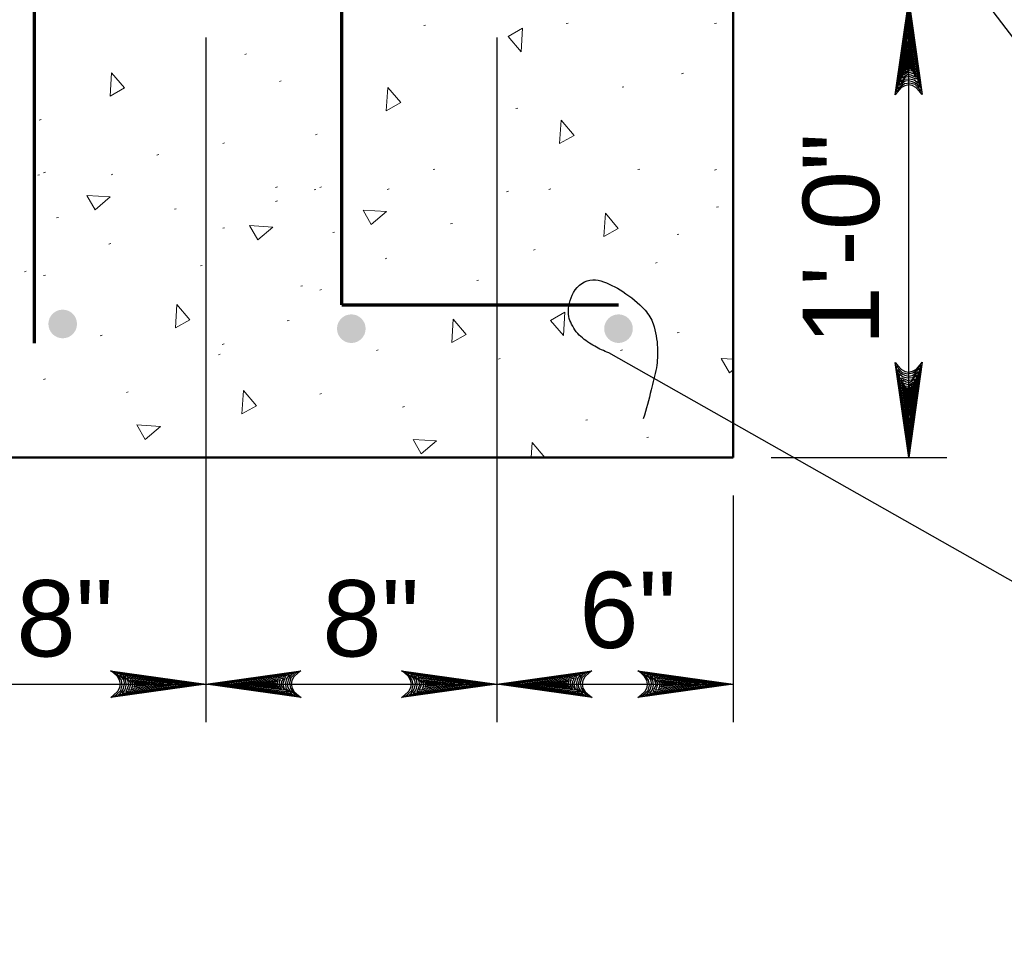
# Model space of a CAD drawing. Extents: x -312 to 328, y -156 to 292.
# Tile 13 of 89: x -242 to -216, y 176 to 201. Entities that reach past the tile are written whole.
import ezdxf

# ---------------------------------------------------------------- set-up
doc = ezdxf.new("R2010")
doc.units = 0
doc.header["$MEASUREMENT"] = 0
for name, color, linetype, lineweight in [('Level 1', 253, 'Continuous', 18), ('S-Anno-Dims', 33, 'Continuous', 35), ('S-Anno-Patt', 152, 'Continuous', 18), ('S-Anno-Text', 53, 'Continuous', 25), ('S-Sect-Conc', 6, 'Continuous', 50), ('S-Sect-Rbar', 7, 'Continuous', 70)]:
    doc.layers.add(name, color=color, linetype=linetype, lineweight=lineweight)
doc.styles.add('NOTES', font='romans.shx')

# ---------------------------------------------------------------- blocks, each defined once
blk = doc.blocks.new('LARROW')
at = {"color": 0, "linetype": 'ByBlock', "lineweight": -2, "flags": 128}
blk.add_lwpolyline([(-4.925, 0.713), (0, 0), (-4.921, -0.713), (-4.768, -0.594), (-4.551, -0.382), (-4.445, -0.185), (-4.417, 0), (-4.457, 0.209), (-4.571, 0.413), (-4.791, 0.614), (-4.925, 0.713), (-0.146, 0.008), (-4.764, -0.665), (-4.622, -0.559), (-4.394, -0.343), (-4.319, -0.063), (-4.37, 0.217), (-4.504, 0.409), (-4.665, 0.567), (-4.776, 0.654), (-0.406, 0.008), (-4.555, -0.587), (-4.409, -0.492), (-4.335, -0.37), (-4.252, -0.213), (-4.209, 0.008), (-4.232, 0.189), (-4.319, 0.331), (-4.496, 0.445), (-4.614, 0.583), (-0.709, 0.008), (-4.327, -0.5), (-4.165, -0.299), (-4.118, -0.055), (-4.142, 0.217), (-4.453, 0.512), (-1.047, 0.024), (-4.118, -0.406), (-4.075, -0.264), (-3.98, -0.035), (-4.039, 0.209), (-4.283, 0.425), (-1.358, 0.024), (-4.008, -0.315), (-3.921, -0.142), (-3.882, 0.043), (-4.067, 0.331), (-1.728, 0.024), (-3.846, -0.236), (-3.787, -0.106), (-3.772, 0.043), (-3.921, 0.252), (-2.169, 0.024), (-3.713, -0.15), (-3.669, 0.051), (-3.811, 0.173), (-2.531, 0.024), (-3.61, -0.091), (-3.634, 0.102), (-2.902, 0.024), (-3.567, -0.028), (-3.587, 0.031), (-3.358, 0.031)], dxfattribs=at)

msp = doc.modelspace()

# ---------------------------------------------------------------- hatches: boundary and pattern name
at = {"layer": 'S-Sect-Rbar'}
for points in [[(-240.75835, 192.25174, 1), (-240.75835, 193.00174, 1)], [(-232.82197, 192.50374, 1), (-233.57197, 192.50374, 1)], [(-225.82197, 192.50374, 1), (-226.57197, 192.50374, 1)]]:
    msp.add_hatch(color=256, dxfattribs=at).paths.add_polyline_path(points, flags=16)

# ---------------------------------------------------------------- linework, layer by layer
at = {"layer": 'Level 1', "color": 214, "linetype": 'Continuous', "lineweight": 25}
msp.add_3dface([(-311.9741, -156.26001), (328.0259, -156.26001), (328.0259, 291.73999), (-311.9741, 291.73999)], dxfattribs=at)
msp.add_3dface([(-311.9741, -156.26001), (328.0259, -156.26001), (328.0259, 291.73999), (-311.9741, 291.73999)], dxfattribs=at)
msp.add_3dface([(-311.9741, -156.26001), (328.0259, -156.26001), (328.0259, 291.73999), (-311.9741, 291.73999)], dxfattribs=at)
at = {"layer": 'S-Anno-Dims', "lineweight": 25}
for p, q in [((-218.59535, 189.12874), (-218.59535, 201.12874)), ((-237.00835, 200.13074), (-237.00835, 182.19262)), ((-229.38535, 200.13074), (-229.38535, 182.19262)), ((-222.19885, 189.12874), (-217.59735, 189.12874)), ((-223.19672, 188.13074), (-223.19672, 182.19262)), ((-245.00835, 183.19062), (-237.00835, 183.19062)), ((-237.00835, 183.19062), (-229.38535, 183.19062)), ((-229.38535, 183.19062), (-223.19672, 183.19062))]:
    msp.add_line(p, q, dxfattribs=at)
at = {"layer": 'S-Anno-Patt'}
for p, q in [((-231.25035, 200.46012), (-231.29785, 200.44662)), ((-227.51672, 200.51062), (-227.56422, 200.49712)), ((-223.63172, 200.51062), (-223.67922, 200.49712)), ((-235.9396, 199.70249), (-235.9871, 199.68899)), ((-224.4976, 199.19899), (-224.5451, 199.18549)), ((-235.03147, 198.99537), (-235.07897, 198.98187)), ((-226.0536, 198.84387), (-226.1011, 198.83037)), ((-228.8371, 198.28437), (-228.8846, 198.27087)), ((-241.32585, 197.98162), (-241.37335, 197.96812)), ((-234.0901, 197.59837), (-234.1376, 197.58487)), ((-236.51785, 197.36974), (-236.56535, 197.35624)), ((-238.2426, 197.06699), (-238.2901, 197.05349)), ((-241.2106, 196.60049), (-241.2581, 196.58699)), ((-231.00685, 196.68374), (-231.05435, 196.67024)), ((-225.6396, 196.68374), (-225.6871, 196.67024)), ((-223.63172, 196.67187), (-223.67922, 196.65837)), ((-241.36197, 196.53649), (-241.40947, 196.52299)), ((-239.44472, 196.54999), (-239.49222, 196.53649)), ((-235.13235, 196.21724), (-235.17985, 196.20374)), ((-234.12622, 196.15324), (-234.17372, 196.13974)), ((-233.97485, 196.21724), (-234.02235, 196.20374)), ((-232.20897, 196.16674), (-232.25647, 196.15324)), ((-229.08072, 196.10274), (-229.12822, 196.08924)), ((-227.97085, 196.16674), (-228.01835, 196.15324)), ((-235.13235, 195.85024), (-235.17985, 195.83674)), ((-237.78572, 195.64662), (-237.83322, 195.63312)), ((-223.58135, 195.69862), (-223.62885, 195.68512)), ((-240.8691, 195.41799), (-240.9166, 195.40449)), ((-236.51785, 195.14899), (-236.56535, 195.13549)), ((-233.63335, 195.03474), (-233.68085, 195.02124)), ((-230.54997, 195.26337), (-230.59747, 195.24987)), ((-224.61385, 194.98062), (-224.66135, 194.96712)), ((-239.49885, 194.73199), (-239.54635, 194.71849)), ((-239.49872, 194.73199), (-239.54622, 194.71849)), ((-228.38022, 194.57737), (-228.42772, 194.56387)), ((-232.2631, 194.34874), (-232.3106, 194.33524)), ((-232.26297, 194.34874), (-232.31047, 194.33524)), ((-241.71222, 194.01099), (-241.75972, 193.99749)), ((-237.1006, 194.16037), (-237.1481, 194.14687)), ((-225.18272, 194.23449), (-225.23022, 194.22099)), ((-241.2106, 193.90999), (-241.2581, 193.89649)), ((-229.86485, 193.77712), (-229.91235, 193.76362)), ((-234.47647, 193.62774), (-234.52397, 193.61424)), ((-233.97485, 193.52674), (-234.02235, 193.51324)), ((-234.8296, 192.71862), (-234.8771, 192.70512)), ((-239.72722, 192.33124), (-239.77472, 192.31774)), ((-239.7271, 192.33124), (-239.7746, 192.31774)), ((-224.61172, 192.40524), (-224.65922, 192.39174)), ((-236.5296, 192.10262), (-236.5771, 192.08912)), ((-232.49147, 191.94799), (-232.53897, 191.93449)), ((-232.49135, 191.94799), (-232.53885, 191.93449)), ((-226.09635, 191.94799), (-226.14385, 191.93449)), ((-236.63197, 191.83362), (-236.67947, 191.82012)), ((-229.29385, 191.71937), (-229.34135, 191.70587)), ((-241.21172, 191.18799), (-241.25922, 191.17449)), ((-239.04197, 190.84499), (-239.08947, 190.83149)), ((-233.97597, 190.80474), (-234.02347, 190.79124)), ((-231.80622, 190.46174), (-231.85372, 190.44824)), ((-227.00985, 190.11874), (-227.05735, 190.10524)), ((-225.4111, 189.66149), (-225.4586, 189.64799))]:
    msp.add_line(p, q, dxfattribs=at)
at = {"layer": 'S-Anno-Patt', "flags": 128}
for points in [[(-223.19672, 191.42199), (-223.29022, 191.34237), (-223.50397, 191.72224), (-223.19672, 191.70249)], [(-228.48472, 189.12874), (-228.45947, 189.51987)], [(-228.45947, 189.51987), (-228.1261, 189.12874)]]:
    msp.add_lwpolyline(points, dxfattribs=at)
at = {"layer": 'S-Anno-Patt'}
for points in [[(-228.75147, 199.76062), (-229.09185, 200.15999), (-228.71197, 200.37374)], [(-239.47935, 199.21049), (-239.13897, 198.81112), (-239.51885, 198.59737)], [(-232.2436, 198.82724), (-231.90322, 198.42787), (-232.2831, 198.21412)], [(-227.70272, 197.96849), (-227.36235, 197.56912), (-227.74222, 197.35537)], [(-239.51097, 195.95524), (-239.91035, 195.61487), (-240.1241, 195.99474)], [(-232.27522, 195.57199), (-232.6746, 195.23162), (-232.88835, 195.61149)], [(-226.54222, 195.53049), (-226.20185, 195.13112), (-226.58172, 194.91737)], [(-235.2491, 195.16787), (-235.64847, 194.82749), (-235.86222, 195.20737)], [(-237.76385, 193.13574), (-237.42347, 192.73637), (-237.80335, 192.52262)], [(-230.5281, 192.75249), (-230.18772, 192.35312), (-230.5676, 192.13937)], [(-227.64147, 192.32199), (-227.98185, 192.72137), (-227.60197, 192.93512)], [(-236.02472, 190.88362), (-235.68435, 190.48424), (-236.06422, 190.27049)], [(-238.19922, 189.94462), (-238.5986, 189.60424), (-238.81235, 189.98412)], [(-230.96347, 189.56137), (-231.36285, 189.22099), (-231.5766, 189.60087)]]:
    msp.add_3dface(points, dxfattribs=at)
at = {"layer": 'S-Anno-Text', "flags": 128}
for points in [[(-206.58322, 191.97762), (-209.61072, 191.97762), (-221.43747, 207.42474)], [(-205.7316, 182.11187), (-209.23235, 182.11187), (-226.45197, 191.87299)]]:
    msp.add_lwpolyline(points, dxfattribs=at)
at = {"layer": 'S-Anno-Text'}
msp.add_open_spline([(-226.45197, 191.87299), (-226.58169, 191.91736), (-226.69893, 191.9757), (-226.81842, 192.0417), (-226.9505, 192.11466), (-227.06746, 192.19487), (-227.18397, 192.29711), (-227.30391, 192.40236), (-227.38379, 192.53056), (-227.45022, 192.67108), (-227.51222, 192.80224), (-227.52033, 192.95613), (-227.49614, 193.09711), (-227.46166, 193.29804), (-227.39477, 193.48134), (-227.21961, 193.6416), (-227.05617, 193.79113), (-226.83582, 193.81151), (-226.66119, 193.75494), (-226.4646, 193.69125), (-226.26861, 193.60161), (-226.08362, 193.47585), (-225.86427, 193.32672), (-225.67663, 193.18489), (-225.50094, 192.98695), (-225.4045, 192.8783), (-225.33452, 192.76317), (-225.28864, 192.62745), (-225.21932, 192.42242), (-225.18395, 192.21534), (-225.17862, 192.00636), (-225.17415, 191.83151), (-225.16972, 191.65624), (-225.20599, 191.47933), (-225.24679, 191.28032), (-225.29561, 191.09416), (-225.3427, 190.90165), (-225.40507, 190.64667), (-225.46572, 190.39314), (-225.54976, 190.14313)], degree=3, knots=[0, 0, 0, 0, 0.05544973, 0.05544973, 0.05544973, 0.11674428, 0.11674428, 0.11674428, 0.17984166, 0.17984166, 0.17984166, 0.23873911, 0.23873911, 0.23873911, 0.32267713, 0.32267713, 0.32267713, 0.40099642, 0.40099642, 0.40099642, 0.4891651, 0.4891651, 0.4891651, 0.59371221, 0.59371221, 0.59371221, 0.65109713, 0.65109713, 0.65109713, 0.73779579, 0.73779579, 0.73779579, 0.81033314, 0.81033314, 0.81033314, 0.89192817, 0.89192817, 0.89192817, 1, 1, 1, 1], dxfattribs=at)
at = {"layer": 'S-Sect-Conc'}
for p, q in [((-223.19685, 189.12874), (-223.19685, 201.12874)), ((-245.00835, 189.12874), (-223.19685, 189.12874))]:
    msp.add_line(p, q, dxfattribs=at)
at = {"layer": 'S-Sect-Rbar'}
for p, q in [((-233.44685, 193.12874), (-233.44685, 225.62874)), ((-241.50835, 215.12674), (-241.50835, 192.12674)), ((-233.44685, 193.12874), (-226.19685, 193.12874))]:
    msp.add_line(p, q, dxfattribs=at)

# ---------------------------------------------------------------- block references
at = {"layer": 'S-Anno-Dims', "lineweight": 25, "xscale": 0.5065787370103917, "yscale": 0.4901954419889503, "zscale": 0.03175}
for p, rotation in [((-218.59535, 201.12874), 90), ((-218.59535, 189.12874), 270), ((-237.00835, 183.19062), 180), ((-229.38535, 183.19062), 180)]:
    msp.add_blockref('LARROW', p, dxfattribs=dict(at, rotation=rotation))
for p in [(-237.00835, 183.19062), (-229.38535, 183.19062), (-223.19672, 183.19062)]:
    msp.add_blockref('LARROW', p, dxfattribs=at)

# ---------------------------------------------------------------- texts
at = {"layer": 'S-Anno-Dims', "lineweight": 25, "insert": (-221.37028, 192.06733), "char_height": 2, "attachment_point": 1, "rotation": 90, "line_spacing_factor": 0.734563, "style": 'NOTES'}
msp.add_mtext('\\fArial|b0|i0|c0|p39;1\'-0"', dxfattribs=at)
at = {"layer": 'S-Anno-Dims', "lineweight": 25, "char_height": 2, "attachment_point": 1, "line_spacing_factor": 0.734563, "style": 'NOTES'}
for s, insert in [('\\fArial|b0|i0|c0|p39;8"', (-241.97202, 185.91435)), ('\\fArial|b0|i0|c0|p39;8"', (-233.95863, 185.91435)), ('\\fArial|b0|i0|c0|p39;6"', (-227.22536, 186.1366))]:
    msp.add_mtext(s, dxfattribs=dict(at, insert=insert))

doc.saveas('drawing.dxf')
